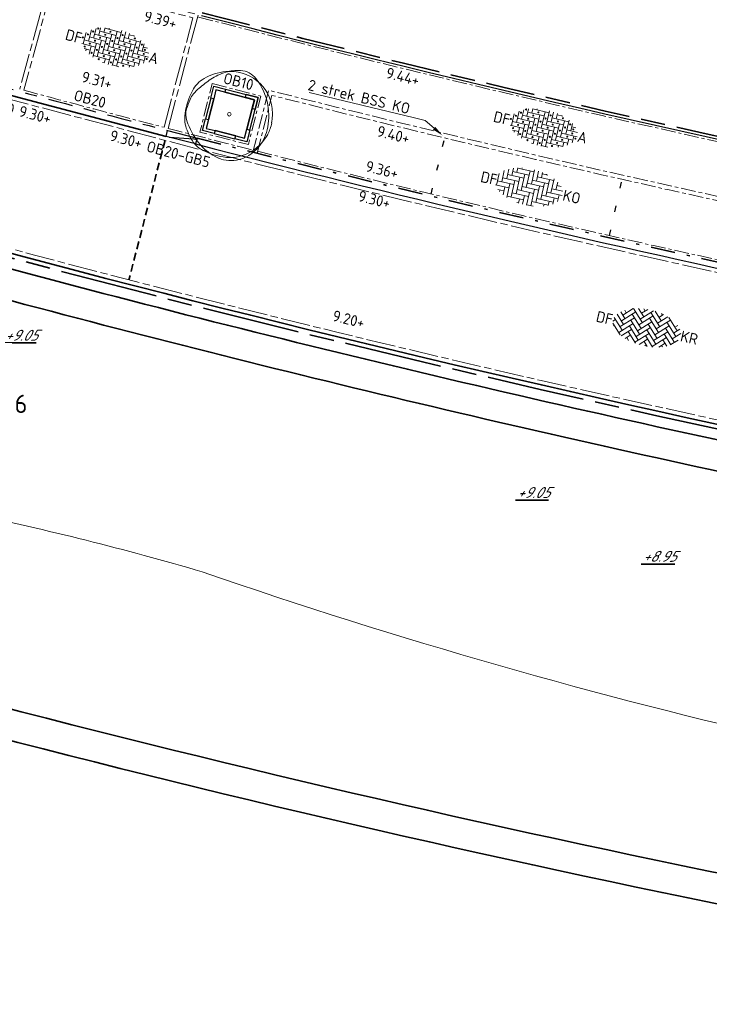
# Model space of a CAD drawing. Header units: metres. Extents: x 167072 to 168585, y 462393 to 462997.
# Tile 5 of 95: x 167543 to 167565, y 462534 to 462566. Entities that reach past the tile are written whole.
import ezdxf
from ezdxf import colors
from ezdxf.entities.mleader import LeaderData, LeaderLine
from ezdxf.enums import TextEntityAlignment as Align
from ezdxf.math import Vec2, Vec3

# ---------------------------------------------------------------- set-up
doc = ezdxf.new("R2010")
doc.units = ezdxf.units.M
doc.header["$LTSCALE"] = 0.2
for name, pattern in [('ACAD_ISO04W100', [30, 24, -3, 0, -3]), ('ACAD_ISO08W100', [36, 24, -3, 6, -3]), ('HIDDEN', [9.525, 6.35, -3.175]), ('VH-GELEIDEBAND_50X200', [8, 4, -2, 0, -2]), ('VH-OPSLUITBAND', [10, 4, -2, 2, -2]), ('VH-OPSLUITBAND_100X200', [16, 8, -2, 4, -2]), ('VH-OPSLUITBAND_150X250', [24, 16, -2, 4, -2]), ('VW-1-3_STREEP', [4, 1, -3])]:
    doc.linetypes.add(name, pattern=pattern)
doc.layers.get('0').update_dxf_attribs({"lineweight": 25})
for name, color, linetype, lineweight in [('B-RO-OG-HOOGTEPUNT-BOMEN-T18', 253, 'Continuous', 35), ('B-WE-VH-VERHARDING_HALFVERHARDING-G', 252, 'Continuous', 18), ('N-WE-GR-BOOM_3e_grootte-S', 252, 'Continuous', 9), ('N-WE-GR-HAAG-G', 251, 'GR-HAAG1', 35), ('N-WE-IE-MEUBILAIR_WATERWEGMEUBILAIR_VLONDER-T', 4, 'Continuous', 35), ('N-WE-VH-KANTOPSLUITING-T18', 10, 'Continuous', 18), ('N-WE-VH-KANTOPSLUITING_GELEIDEBAND_50X200-G', 20, 'VH-GELEIDEBAND_50X200', 35), ('N-WE-VH-KANTOPSLUITING_OPSLUITBAND_100X200-G', 150, 'VH-OPSLUITBAND_100X200', 35), ('N-WE-VH-KANTOPSLUITING_OPSLUITBAND_100X200_HOEKSTUK-S', 150, 'Continuous', 25), ('N-WE-VH-KANTOPSLUITING_OPSLUITBAND_150X250-G', 150, 'VH-OPSLUITBAND_150X250', 35), ('N-WE-VH-KANTOPSLUITING_OPSLUITBAND_200X200-G', 150, 'VH-OPSLUITBAND', 25), ('N-WE-VH-KANTOPSLUITING_VERLOOPBAND-S', 2, 'Continuous', 25), ('N-WE-VH-KANTOPSLUITING_VOORKANTBAND_GB_50x200-G', 3, 'Continuous', 25), ('N-WE-VH-KANTOPSLUITING_VOORKANTBAND_OB_100x200-G', 2, 'Continuous', 25), ('N-WE-VH-KANTOPSLUITING_VOORKANTBAND_OB_150x250-G', 3, 'Continuous', 35), ('N-WE-VH-KANTOPSLUITING_VOORKANTBAND_OB_200x200-G', 3, 'Continuous', 35), ('N-WE-VH-KANTVERHARDING-T18', 10, 'Continuous', 18), ('N-WE-VH-KANTVERHARDING-verloopbanden-T18', 10, 'Continuous', 18), ('N-WE-VH-KANTVERHARDING_BSS_KO_DUBBELE_STREKLAAG-G', 10, 'ACAD_ISO08W100', 13), ('N-WE-VH-KANTVERHARDING_BSS_LANGS_BAND_DUBBELE_STREKLAAG-G', 10, 'ACAD_ISO08W100', 18), ('N-WE-VH-KANTVERHARDING_SBS_A_ENKELE_STREKLAAG-G', 10, 'ACAD_ISO04W100', 13), ('N-WE-VH-VERHARDING_BETONSTRAATSTEEN-S', 11, 'Continuous', 13), ('N-WE-VH-VERHARDING_KNIPLIJN-G', 251, 'HIDDEN', 35), ('N-WE-VH-VERHARDING_STRAATBAKSTEEN-S', 11, 'Continuous', 13), ('TB63_BOOM', 252, 'Continuous', 9), ('X-XX-AL-HOOGTELABEL-T25', 1, 'Continuous', 25)]:
    doc.layers.add(name, color=color, linetype=linetype, lineweight=lineweight)
doc.layers.add('N-WE-VH-VERHARDING_BETONSTRAATSTEEN_DIKFORMAAT-vakmarkering', color=252, linetype='VW-1-3_STREEP')
doc.styles.add('NLCS-ISO', font='NLCS-ISO.ttf')
doc.styles.add('NLCS-ISO-M200-T18', font='NLCS-ISO.ttf', dxfattribs={"height": 0.36})
doc.styles.add('ROMANS2-cur', font='NLCS-ISO.ttf', dxfattribs={"oblique": 20})
doc.linetypes.add('GR-HAAG1', pattern='A,6,[176,NLCS.SHX,S=0.125,R=0,X=0,Y=0],-2', length=8)

# ---------------------------------------------------------------- blocks, each defined once
blk = doc.blocks.new('SVH-VERLOOPBAND_GELEIDEBAND 50 200X200 HD_OPSLUITBAND 200X200 HD_L1000_LINKS-MM')
at = {"linetype": 'Continuous'}
blk.add_lwpolyline([(-1000, 200), (0, 200), (0, 0), (-1000, 0)], close=True, dxfattribs=at)
blk.add_lwpolyline([(-900, 0), (-100, 150), (0, 150)], dxfattribs=at)
blk = doc.blocks.new('SVH-BSS_DIKFORMAAT_ELLEBOOG-SO')
at = {"ltscale": 0.1}
for p, q in [((-3.45, 1.9), (-3.45, 0)), ((-2.76, 2.3), (-2.76, 0.69)), ((-2.07, 2.59), (-2.07, 1.38)), ((-2.07, 2.07), (0.69, 2.07)), ((-1.38, 2.8), (-1.38, 2.07)), ((-1.38, 2.76), (1.38, 2.76)), ((-0.69, 2.95), (-0.69, 2.76)), ((0, 2.07), (0, -0.69)), ((0.69, 2.76), (0.69, 0)), ((1.38, 3.09), (1.38, 0.69)), ((2.07, 3.05), (2.07, 1.38)), ((2.07, 2.07), (4.83, 2.07)), ((2.76, 2.97), (2.76, 2.07)), ((2.76, 2.76), (3.71, 2.76)), ((3.45, 2.83), (3.45, 2.76)), ((4.14, 2.07), (4.14, -0.69)), ((4.83, 2.36), (4.83, 0)), ((5.52, 1.97), (5.52, 0.69)), ((-4.14, 1.26), (-4.14, -0.69)), ((-4.14, 0), (-1.38, 0)), ((-3.45, 0.69), (-0.69, 0.69)), ((-2.76, 1.38), (0, 1.38)), ((-1.38, 0.69), (-1.38, -2.07)), ((-0.69, 1.38), (-0.69, -1.38)), ((0, 0), (2.76, 0)), ((0.69, 0.69), (3.45, 0.69)), ((1.38, 1.38), (4.14, 1.38)), ((2.76, 0.69), (2.76, -2.07)), ((3.45, 1.38), (3.45, -1.38)), ((4.14, 0), (6.74, 0)), ((4.83, 0.69), (6.65, 0.69)), ((5.52, 1.38), (6.22, 1.38)), ((6.21, 1.39), (6.21, 1.38)), ((-4.35, -0.69), (-2.07, -0.69)), ((-3.79, -1.38), (-2.76, -1.38)), ((-3.45, -1.38), (-3.45, -1.65)), ((-2.76, -0.69), (-2.76, -2.05)), ((-2.07, 0), (-2.07, -2.34)), ((-1.38, -1.38), (1.38, -1.38)), ((-0.69, -0.69), (2.07, -0.69)), ((0.69, -1.38), (0.69, -2.84)), ((1.38, -0.69), (1.38, -2.84)), ((2.07, 0), (2.07, -2.76)), ((2.76, -1.38), (5.52, -1.38)), ((3.45, -0.69), (6.21, -0.69)), ((4.83, -1.38), (4.83, -2.11)), ((5.52, -0.69), (5.52, -1.73)), ((6.21, 0), (6.21, -1.14)), ((-2.07, -2.07), (0.69, -2.07)), ((-0.28, -2.76), (0, -2.76)), ((0, -2.07), (0, -2.79)), ((1.38, -2.76), (2.46, -2.76)), ((2.07, -2.07), (4.83, -2.07)), ((4.14, -2.07), (4.14, -2.38))]:
    blk.add_line(p, q, dxfattribs=at)
at = {"style": 'NLCS-ISO'}
blk.add_attdef('FORMAAT', text='', height=1.8, dxfattribs=at).set_placement((-4.24, 0.12), align=Align.MIDDLE_RIGHT)
blk.add_attdef('KLEUR', text='', height=1.8, dxfattribs=at).set_placement((6.84, 0.12), align=Align.MIDDLE_LEFT)
at = {"style": 'NLCS-ISO', "flags": 1}
blk.add_attdef('FUNCTIE', text='', height=1.8, dxfattribs=at).set_placement((0.12, -3.58), align=Align.MIDDLE_CENTER)
blk = doc.blocks.new('SVH-BSS_DIKFORMAAT_KEPER-SO')
at = {"ltscale": 0.1}
for p, q in [((-4.31, 1.14), (-2.9, 2.55)), ((-4.31, 0.16), (-2.36, 2.12)), ((-4.19, 2), (-3.83, 1.63)), ((-2.85, 1.63), (-0.9, -0.32)), ((-2.82, 2.58), (-0.9, 0.65)), ((-2.04, 2.77), (-0.9, 1.63)), ((-1.39, 2.12), (-0.54, 2.96)), ((-1.39, 1.14), (0.44, 2.96)), ((-1.39, 0.16), (0.56, 2.12)), ((-1.2, 2.91), (-0.9, 2.6)), ((0.08, 2.6), (2.03, 0.65)), ((0.08, 1.63), (2.03, -0.32)), ((0.71, 2.95), (2.03, 1.63)), ((1.54, 2.12), (2.17, 2.75)), ((1.54, 1.14), (2.94, 2.54)), ((1.54, 0.16), (3.49, 2.12)), ((1.82, 2.82), (2.03, 2.6)), ((3, 1.63), (4.96, -0.32)), ((3.13, 2.48), (4.96, 0.65)), ((-5.65, -0.19), (-5.29, 0.16)), ((-5.59, 0.46), (-3.83, -1.3)), ((-5.25, 1.1), (-3.83, -0.32)), ((-4.77, 1.6), (-3.83, 0.65)), ((-4.31, -0.81), (-2.36, 1.14)), ((-4.31, -1.79), (-2.36, 0.16)), ((-2.85, 0.65), (-0.9, -1.3)), ((-1.39, -0.81), (0.56, 1.14)), ((-1.39, -1.79), (0.56, 0.16)), ((0.08, 0.65), (2.03, -1.3)), ((1.54, -0.81), (3.49, 1.14)), ((1.54, -1.79), (3.49, 0.16)), ((3, 0.65), (4.96, -1.3)), ((4.47, 1.14), (4.85, 1.53)), ((4.47, 0.16), (5.32, 1.02)), ((4.47, -0.81), (5.62, 0.34)), ((-5.57, -0.54), (-4, -2.1)), ((-5.39, -0.91), (-5.29, -0.81)), ((-3.77, -2.22), (-2.36, -0.81)), ((-2.85, -0.32), (-0.9, -2.27)), ((-2.85, -1.3), (-1.25, -2.9)), ((-1.39, -2.76), (0.56, -0.81)), ((0.08, -0.32), (2.03, -2.27)), ((0.08, -1.3), (1.63, -2.85)), ((1.54, -2.76), (3.49, -0.81)), ((3, -0.32), (4.49, -1.81)), ((3, -1.3), (3.87, -2.17)), ((4.47, -1.79), (5.44, -0.81)), ((-3.07, -2.5), (-2.36, -1.79)), ((-2.85, -2.27), (-2.44, -2.68)), ((-0.6, -2.96), (0.56, -1.79)), ((0.08, -2.27), (0.75, -2.95)), ((0.36, -2.97), (0.56, -2.76)), ((2.65, -2.63), (3.49, -1.79)), ((3, -2.27), (3.19, -2.46))]:
    blk.add_line(p, q, dxfattribs=at)
at = {"style": 'NLCS-ISO'}
blk.add_attdef('FORMAAT', text='', height=1.8, dxfattribs=at).set_placement((-5.75, 0), align=Align.MIDDLE_RIGHT)
blk.add_attdef('KLEUR', text='', height=1.8, dxfattribs=at).set_placement((5.72, 0), align=Align.MIDDLE_LEFT)
at = {"style": 'NLCS-ISO', "flags": 1}
blk.add_attdef('FUNCTIE', text='', height=1.8, dxfattribs=at).set_placement((0.12, -3.58), align=Align.MIDDLE_CENTER)
blk = doc.blocks.new('SVH-SBS_DIKFORMAAT_ELLEBOOG-SO')
at = {"ltscale": 0.1}
for p, q in [((-3.45, 1.9), (-3.45, 0)), ((-2.76, 2.3), (-2.76, 0.69)), ((-2.07, 2.59), (-2.07, 1.38)), ((-2.07, 2.07), (0.69, 2.07)), ((-1.38, 2.8), (-1.38, 2.07)), ((-1.38, 2.76), (1.38, 2.76)), ((-0.69, 2.95), (-0.69, 2.76)), ((0, 2.07), (0, -0.69)), ((0.69, 2.76), (0.69, 0)), ((1.38, 3.09), (1.38, 0.69)), ((2.07, 3.05), (2.07, 1.38)), ((2.07, 2.07), (4.83, 2.07)), ((2.76, 2.97), (2.76, 2.07)), ((2.76, 2.76), (3.71, 2.76)), ((3.45, 2.83), (3.45, 2.76)), ((4.14, 2.07), (4.14, -0.69)), ((4.83, 2.36), (4.83, 0)), ((5.52, 1.97), (5.52, 0.69)), ((-4.14, 1.26), (-4.14, -0.69)), ((-4.14, 0), (-1.38, 0)), ((-3.45, 0.69), (-0.69, 0.69)), ((-2.76, 1.38), (0, 1.38)), ((-1.38, 0.69), (-1.38, -2.07)), ((-0.69, 1.38), (-0.69, -1.38)), ((0, 0), (2.76, 0)), ((0.69, 0.69), (3.45, 0.69)), ((1.38, 1.38), (4.14, 1.38)), ((2.76, 0.69), (2.76, -2.07)), ((3.45, 1.38), (3.45, -1.38)), ((4.14, 0), (6.74, 0)), ((4.83, 0.69), (6.65, 0.69)), ((5.52, 1.38), (6.22, 1.38)), ((6.21, 1.39), (6.21, 1.38)), ((-4.35, -0.69), (-2.07, -0.69)), ((-3.79, -1.38), (-2.76, -1.38)), ((-3.45, -1.38), (-3.45, -1.65)), ((-2.76, -0.69), (-2.76, -2.05)), ((-2.07, 0), (-2.07, -2.34)), ((-1.38, -1.38), (1.38, -1.38)), ((-0.69, -0.69), (2.07, -0.69)), ((0.69, -1.38), (0.69, -2.84)), ((1.38, -0.69), (1.38, -2.84)), ((2.07, 0), (2.07, -2.76)), ((2.76, -1.38), (5.52, -1.38)), ((3.45, -0.69), (6.21, -0.69)), ((4.83, -1.38), (4.83, -2.11)), ((5.52, -0.69), (5.52, -1.73)), ((6.21, 0), (6.21, -1.14)), ((-2.07, -2.07), (0.69, -2.07)), ((-0.28, -2.76), (0, -2.76)), ((0, -2.07), (0, -2.79)), ((1.38, -2.76), (2.46, -2.76)), ((2.07, -2.07), (4.83, -2.07)), ((4.14, -2.07), (4.14, -2.38))]:
    blk.add_line(p, q, dxfattribs=at)
for centre in [(-3.1, 1.72), (-2.42, 2.41), (-1.04, 1.72), (-0.35, 2.41), (1.03, 1.72), (1.72, 2.41), (3.11, 1.72), (3.79, 2.41), (5.18, 1.72), (-4.48, 0.34), (-3.79, 1.03), (-2.42, 0.34), (-1.73, 1.03), (-0.35, 0.34), (0.34, 1.03), (1.72, 0.34), (2.41, 1.03), (3.79, 0.34), (4.49, 1.03), (5.86, 1.03), (5.86, 0.34), (-3.79, -1.04), (-3.1, -0.35), (-1.73, -1.04), (-1.04, -0.35), (0.34, -1.04), (1.03, -0.35), (2.41, -1.04), (3.11, -0.35), (4.49, -1.04), (5.18, -0.35), (6.55, -0.35), (-2.42, -1.73), (-1.04, -2.42), (-0.35, -1.73), (1.03, -2.42), (1.72, -1.73), (3.11, -2.42), (3.79, -1.73)]:
    blk.add_circle(centre, 0.0881, dxfattribs=at)
at = {"style": 'NLCS-ISO'}
blk.add_attdef('FORMAAT', text='', height=1.8, dxfattribs=at).set_placement((-4.59, 0.12), align=Align.MIDDLE_RIGHT)
blk.add_attdef('KLEUR', text='', height=1.8, dxfattribs=at).set_placement((6.84, 0.12), align=Align.MIDDLE_LEFT)
at = {"style": 'NLCS-ISO', "flags": 1}
blk.add_attdef('FUNCTIE', text='', height=1.8, dxfattribs=at).set_placement((0.12, -3.58), align=Align.MIDDLE_CENTER)
blk = doc.blocks.new('SB-BOOM19')
at = {"layer": 'TB63_BOOM', "linetype": 'Continuous'}
blk.add_circle((0, 0), 0.02, dxfattribs=at)
for centre, radius, start, end in [((0.02, -0.123), 0.591, 95.7743, 119.9478), ((0.121, -0.09), 0.571, 106.3689, 124.4478), ((0.095, 0), 0.478, 86.5891, 106.3683), ((0.008, -0.004), 0.472, 51.5393, 95.7734), ((0.11, 0.247), 0.23, 38.2099, 86.5855), ((-0.108, 0.1), 0.334, 119.9475, 152.2845), ((0.693, -0.923), 1.582, 124.4458, 130.3031), ((-0.22, -0.012), 0.65, 9.9831, 38.21), ((0.024, 0.015), 0.447, 6.0223, 51.5393), ((0.256, -0.091), 0.745, 152.2851, 172.4004), ((-0.161, 0.037), 0.295, 141.2444, 154.9906), ((-0.037, -0.063), 0.454, 130.3005, 141.2454), ((0.224, -0.143), 0.719, 154.9924, 163.7785), ((-0.115, -0.042), 0.372, 172.3996, 201.0285), ((-0.26, -0.002), 0.215, 163.7797, 199.3828), ((-0.293, -0.025), 0.724, 358.8883, 9.9834), ((-0.103, 0.002), 0.574, 350.2301, 6.0232), ((0.36, 0.216), 0.873, 199.3819, 216.8466), ((-0.205, -0.027), 0.636, 347.0493, 358.8877), ((0.066, -0.027), 0.403, 331.3474, 350.2303), ((0.153, 0.061), 0.659, 201.0235, 207.8216), ((-0.027, -0.068), 0.453, 316.7622, 347.0499), ((0.017, -0.011), 0.505, 207.8204, 215.5805), ((-0.157, -0.135), 0.291, 215.5851, 243.3801), ((0.095, 0.018), 0.542, 216.8467, 247.0462), ((-0.019, 0.019), 0.5, 296.8801, 331.348), ((0.067, 0.312), 0.791, 243.3844, 260.1468), ((0.008, -0.032), 0.442, 260.1457, 296.8807), ((-0.004, -0.089), 0.422, 285.3686, 316.7631), ((0.017, -0.167), 0.341, 247.0472, 285.3699)]:
    blk.add_arc(centre, radius, start, end, dxfattribs=at)
blk = doc.blocks.new('BOOM RODOR')
at = {"layer": 'TB63_BOOM', "xscale": 3, "yscale": 3}
blk.add_blockref('SB-BOOM19', (0, 0), dxfattribs=at)
blk = doc.blocks.new('*U546')
blk.add_lwpolyline([(0, 100), (300, 100), (300, 400), (400, 400), (400, 0), (0, 0)], close=True)
at = {"flags": 5}
blk.add_attdef('BPNR', (556, 250), '', height=400, dxfattribs=at)

msp = doc.modelspace()

# ---------------------------------------------------------------- linework, layer by layer
at = {"layer": 'B-WE-VH-VERHARDING_HALFVERHARDING-G'}
msp.add_lwpolyline([(167508.167, 462555.827, -0.015769), (167519.815, 462552.881, 0.041696), (167527.65, 462551.772, -0.015362), (167533.446, 462551.24, 0.364939), (167536.684, 462553.35, -0.006936), (167536.904, 462554.044), (167538.63, 462553.363, 0.396377), (167540.995, 462550.001, -0.020845), (167548.656, 462548.088, 0.054735), (167588.237, 462539.077)], format="xyb", dxfattribs=at)
at = {"layer": 'N-WE-GR-HAAG-G'}
msp.add_lwpolyline([(167586.537, 462547.665, -0.00844), (167569.833, 462550.838), (167569.965, 462551.474, -0.014859), (167540.893, 462558.414, 0.010586), (167540.376, 462557.518), (167541.125, 462557.315, 0.014109), (167568.783, 462550.699), (167568.651, 462550.063, 0.009431), (167587.352, 462546.51), (167587.463, 462547.151, 0.002419), (167592.275, 462546.354), (167586.472, 462539.293), (167587.65, 462539.15), (167594.156, 462547.068, -0.003782), (167586.647, 462548.305), (167586.537, 462547.665)], format="xyb", dxfattribs=at)
msp.add_lwpolyline([(167585.123, 462537.65), (167582.94, 462534.993, -0.029321), (167529.491, 462547.121, 0.015189), (167511.479, 462551.747), (167511.74, 462553.156), (167510.766, 462553.39), (167510.32, 462550.981, -0.015978), (167529.213, 462546.161, 0.02963), (167583.346, 462533.912), (167586.294, 462537.501)], format="xyb", close=True, dxfattribs=at)
at = {"layer": 'N-WE-VH-KANTOPSLUITING_GELEIDEBAND_50X200-G', "flags": 128}
msp.add_lwpolyline([(167548.488, 462562.307, 0.020113), (167587.592, 462553.927, 0.020113)], format="xyb", dxfattribs=at)
at = {"layer": 'N-WE-VH-KANTOPSLUITING_OPSLUITBAND_100X200-G', "flags": 128}
msp.add_lwpolyline([(167548.657, 462566.414, 0.027553), (167601.92, 462555.73), (167621.015, 462578.969), (167622.048, 462580.226), (167642.295, 462604.867), (167599.322, 462618.96), (167568.316, 462622.434), (167565.422, 462621.796)], format="xyb", dxfattribs=at)
for points in [[(167549.031, 462563.593), (167548.858, 462562.915)], [(167549.396, 462563.809), (167550.074, 462563.636)], [(167550.117, 462562.593), (167550.291, 462563.271)], [(167549.074, 462562.55), (167549.752, 462562.376)]]:
    msp.add_lwpolyline(points, dxfattribs=at)
at = {"layer": 'N-WE-VH-KANTOPSLUITING_OPSLUITBAND_100X200-G'}
msp.add_lwpolyline([(167550.291, 462563.271), (167550.365, 462563.562), (167550.074, 462563.636)], dxfattribs=at)
at = {"layer": 'N-WE-VH-KANTOPSLUITING_OPSLUITBAND_150X250-G', "flags": 128}
msp.add_lwpolyline([(167512.782, 462569.149, 0.149858), (167519.241, 462564.94), (167533.172, 462560.931, 0.031204), (167594.369, 462547.389, -0.580296), (167595.512, 462544.387)], format="xyb", dxfattribs=at)
at = {"layer": 'N-WE-VH-KANTOPSLUITING_OPSLUITBAND_200X200-G', "flags": 128}
msp.add_lwpolyline([(167541.688, 462564.104, 0.000503), (167542.653, 462563.842, 0.00253), (167547.519, 462562.556)], format="xyb", dxfattribs=at)
at = {"layer": 'N-WE-VH-KANTOPSLUITING_VOORKANTBAND_GB_50x200-G', "flags": 128}
msp.add_lwpolyline([(167548.438, 462562.113, 0.020096), (167587.558, 462553.729, 0.020646)], format="xyb", dxfattribs=at)
at = {"layer": 'N-WE-VH-KANTOPSLUITING_VOORKANTBAND_OB_100x200-G', "flags": 128}
msp.add_lwpolyline([(167565.434, 462621.901), (167568.311, 462622.535), (167599.344, 462619.059), (167642.465, 462604.917), (167601.961, 462555.623, -0.027579), (167548.636, 462566.316, -0.027579)], format="xyb", dxfattribs=at)
for points in [[(167549.421, 462563.906), (167550.099, 462563.733)], [(167548.934, 462563.618), (167548.761, 462562.94)], [(167550.214, 462562.568), (167550.388, 462563.246)], [(167549.049, 462562.453), (167549.728, 462562.28)]]:
    msp.add_lwpolyline(points, dxfattribs=at)
at = {"layer": 'N-WE-VH-KANTOPSLUITING_VOORKANTBAND_OB_100x200-G'}
msp.add_lwpolyline([(167550.388, 462563.246), (167550.487, 462563.634), (167550.099, 462563.733)], dxfattribs=at)
at = {"layer": 'N-WE-VH-KANTOPSLUITING_VOORKANTBAND_OB_150x250-G', "flags": 128}
msp.add_lwpolyline([(167512.901, 462569.241, 0.149753), (167519.282, 462565.084), (167533.214, 462561.075, 0.031204), (167594.392, 462547.537, -0.580296), (167595.628, 462544.292)], format="xyb", dxfattribs=at)
at = {"layer": 'N-WE-VH-KANTOPSLUITING_VOORKANTBAND_OB_200x200-G', "flags": 128}
msp.add_lwpolyline([(167541.636, 462563.912), (167542.601, 462563.65), (167547.469, 462562.362)], dxfattribs=at)
at = {"layer": 'N-WE-VH-KANTVERHARDING_BSS_KO_DUBBELE_STREKLAAG-G', "linetype": 'ACAD_ISO08W100', "ltscale": 0.1, "flags": 128}
msp.add_lwpolyline([(167550.318, 462561.84), (167550.832, 462563.876, 0.0181), (167585.876, 462556.358), (167585.51, 462554.29), (167585.372, 462554.315), (167585.714, 462556.245, -0.017959), (167550.934, 462563.706), (167550.454, 462561.806)], format="xyb", close=True, dxfattribs=at)
at = {"layer": 'N-WE-VH-KANTVERHARDING_BSS_LANGS_BAND_DUBBELE_STREKLAAG-G', "ltscale": 0.2, "flags": 128}
msp.add_lwpolyline([(167512.403, 462570.114, 0.169479), (167519.321, 462565.218), (167533.252, 462561.21, 0.027268), (167586.617, 462548.96), (167587.397, 462553.615, -0.020026), (167548.403, 462561.977), (167541.815, 462563.717, -0.003786), (167534.558, 462565.746), (167520.626, 462569.754, -0.386107), (167514.873, 462579.06), (167518.926, 462600.931), (167514.285, 462601.792), (167510.232, 462579.92, 0.203323), (167512.403, 462570.114, 0.203323)], format="xyb", dxfattribs=at)
for points in [[(167547.537, 462562.624), (167548.519, 462566.347), (167543.68, 462567.625), (167542.672, 462563.91)], [(167547.402, 462562.659), (167548.348, 462566.247), (167543.779, 462567.455), (167542.807, 462563.873)]]:
    msp.add_lwpolyline(points, dxfattribs=at)
at = {"layer": 'N-WE-VH-KANTVERHARDING_SBS_A_ENKELE_STREKLAAG-G', "ltscale": 0.1, "flags": 128}
for points in [[(167602.43, 462552.996), (167650.826, 462611.895, 0.382922), (167650.166, 462614.18), (167643.728, 462606.344), (167599.718, 462620.778), (167573.638, 462623.699), (167568.218, 462624.306), (167565.712, 462623.754), (167565.515, 462621.99), (167568.307, 462622.606), (167599.359, 462619.127), (167642.584, 462604.952), (167601.99, 462555.548, -0.02766), (167548.502, 462566.279, 0.02766)], [(167542.807, 462563.873, 0.00239), (167547.402, 462562.659)], [(167547.537, 462562.624, 0.001452), (167550.335, 462561.908, 0.001452)], [(167550.471, 462561.874, 0.017959), (167585.385, 462554.384)]]:
    msp.add_lwpolyline(points, format="xyb", dxfattribs=at)
msp.add_lwpolyline([(167548.983, 462564.09), (167550.572, 462563.684), (167550.166, 462562.095), (167548.577, 462562.502)], close=True, dxfattribs=at)
at = {"layer": 'N-WE-VH-VERHARDING_BETONSTRAATSTEEN_DIKFORMAAT-vakmarkering'}
for points in [[(167556.16, 462560.473), (167556.601, 462562.311)], [(167562.002, 462559.109), (167562.421, 462560.952)]]:
    msp.add_lwpolyline(points, dxfattribs=at)
at = {"layer": 'N-WE-VH-VERHARDING_KNIPLIJN-G', "ltscale": 0.2}
msp.add_lwpolyline([(167547.436, 462562.233), (167546.251, 462557.658)], dxfattribs=at)

# ---------------------------------------------------------------- block references
at = {"layer": 'N-WE-GR-BOOM_3e_grootte-S'}
msp.add_blockref('BOOM RODOR', (167549.542, 462563.09), dxfattribs=at)
at = {"layer": 'N-WE-VH-KANTOPSLUITING_OPSLUITBAND_100X200_HOEKSTUK-S', "xscale": 0.001, "yscale": 0.001, "zscale": 0.001}
for p, rotation in [((167549.421, 462563.906), 165.6587228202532), ((167550.388, 462563.246), 75.65872282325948), ((167548.761, 462562.94), 255.6587228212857), ((167549.728, 462562.28), 345.6587228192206)]:
    msp.add_blockref('*U546', p, dxfattribs=dict(at, rotation=rotation))
at = {"layer": 'N-WE-VH-KANTOPSLUITING_VERLOOPBAND-S', "lineweight": 25, "xscale": 0.0009998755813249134, "yscale": 0.0009998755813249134, "zscale": 0.0009998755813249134, "rotation": 345.5421512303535}
msp.add_blockref('SVH-VERLOOPBAND_GELEIDEBAND 50 200X200 HD_OPSLUITBAND 200X200 HD_L1000_LINKS-MM', (167548.438, 462562.113), dxfattribs=at)
at = {"layer": 'N-WE-VH-VERHARDING_BETONSTRAATSTEEN-S'}
for name, p, xscale, yscale, zscale, rotation, values in [('SVH-BSS_DIKFORMAAT_ELLEBOOG-SO', (167559.142, 462560.72), 0.2000000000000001, 0.2000000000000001, 0.2000000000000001, 347.2980064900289, {'FORMAAT': 'DF', 'KLEUR': 'KO'}), ('SVH-BSS_DIKFORMAAT_KEPER-SO', (167563.226, 462556.087), 0.2000000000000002, 0.2000000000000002, 0.2000000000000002, 346.8921088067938, {'FORMAAT': 'DF', 'KLEUR': 'KR'})]:
    msp.add_blockref(name, p, dxfattribs=dict(at, xscale=xscale, yscale=yscale, zscale=zscale, rotation=rotation)).add_auto_attribs(values)
at = {"layer": 'N-WE-VH-VERHARDING_STRAATBAKSTEEN-S'}
for p, xscale, yscale, zscale, rotation in [((167545.588, 462565.307), 0.1999999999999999, 0.1999999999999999, 0.1999999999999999, 344.8554945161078), ((167559.627, 462562.661), 0.2, 0.2, 0.2, 346.5994873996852)]:
    msp.add_blockref('SVH-SBS_DIKFORMAAT_ELLEBOOG-SO', p, dxfattribs=dict(at, xscale=xscale, yscale=yscale, zscale=zscale, rotation=rotation)).add_auto_attribs({'FORMAAT': 'DF', 'KLEUR': 'A'})

# ---------------------------------------------------------------- texts
at = {"layer": 'B-RO-OG-HOOGTEPUNT-BOMEN-T18', "style": 'ROMANS2-cur', "oblique": 30}
for s, p in [('%%u+9.05', (167542.715, 462555.843)), ('%%u+9.05', (167559.505, 462550.688)), ('%%u+8.95', (167563.636, 462548.596))]:
    msp.add_text(s, height=0.36, dxfattribs=at).set_placement(p, align=Align.MIDDLE_CENTER)
at = {"layer": 'N-WE-IE-MEUBILAIR_WATERWEGMEUBILAIR_VLONDER-T', "style": 'NLCS-ISO-M200-T18'}
msp.add_text('Vlonder 6', height=0.6, dxfattribs=at).set_placement((167539.399, 462553.294))
at = {"layer": 'N-WE-VH-KANTOPSLUITING-T18', "char_height": 0.36, "attachment_point": 1, "style": 'NLCS-ISO-M200-T18'}
for s, insert, rotation in [('OB10', (167549.406, 462564.458), 345.6587), ('OB20', (167544.509, 462563.898), 345.1904)]:
    msp.add_mtext(s, dxfattribs=dict(at, insert=insert, rotation=rotation))
at = {"layer": 'N-WE-VH-KANTVERHARDING-verloopbanden-T18', "char_height": 0.36, "attachment_point": 1, "rotation": 345.2078, "style": 'NLCS-ISO-M200-T18'}
for s, insert in [('\\pxt6;TB18-OB20', (167540.325, 462563.992)), ('\\pxt6;OB20-GB5', (167546.892, 462562.221))]:
    msp.add_mtext_dynamic_manual_height_columns(s, width=2.38555, gutter_width=1.8, heights=[0], dxfattribs=dict(at, insert=insert))
at = {"layer": 'X-XX-AL-HOOGTELABEL-T25', "style": 'NLCS-ISO'}
for s, rotation, p in [('9.39+', 345.256, (167546.716, 462566.149)), ('9.44+', 345.8152, (167554.65, 462564.283)), ('9.31+', 345.256, (167544.67, 462564.156)), ('9.30+', 345.256, (167542.616, 462563.031)), ('9.40+', 345.8152, (167554.355, 462562.373)), ('9.30+', 345.256, (167545.598, 462562.228)), ('9.36+', 345.8152, (167553.979, 462561.224)), ('9.30+', 345.8152, (167553.738, 462560.248)), ('9.20+', 345.8152, (167552.897, 462556.324))]:
    msp.add_text(s, height=0.36, rotation=rotation, dxfattribs=at).set_placement(p)

# ---------------------------------------------------------------- leaders
at = {"layer": 'N-WE-VH-KANTVERHARDING-T18'}
ml = msp.add_multileader_mtext('Standard', dxfattribs=at)
ml.set_content('2 strek BSS KO', color=256, style='NLCS-ISO-M200-T18')
ml.set_leader_properties(color=256, linetype='ByLayer', lineweight=-1)
ml.build(insert=Vec2(0, 0))
ml.multileader.update_dxf_attribs({"text_left_attachment_type": 5, "text_right_attachment_type": 5, "dogleg_length": 0.36, "arrow_head_size": 0.36})
ctx = ml.context
ctx.base_point, ctx.char_height, ctx.arrow_head_size, ctx.landing_gap_size, ctx.plane_origin, ctx.plane_x_axis, ctx.plane_y_axis = Vec3(167551.903, 462563.857), 0.36, 0.36, 0.18, Vec3(167556.752, 462562.692), Vec3(0.972295, -0.233756), Vec3(0.233756, 0.972295)
ctx.left_attachment, ctx.right_attachment = 5, 5
notes = []
notes.append((ctx, [(1, (1, 1, 0), (167555.963, 462562.881), (-0.972295, 0.233756), 0.36, [(0, [(167556.526, 462562.396)], 0, [])])]))
ctx.mtext.insert, ctx.mtext.text_direction, ctx.mtext.rotation, ctx.mtext.flow_direction = Vec3(167552.179, 462564.235), Vec3(0.972295, -0.233756), 6.047247, 5
for ctx, leaders in notes:
    for number, flags, end, landing, length, lines in leaders:
        leader = LeaderData()
        leader.index, (leader.has_last_leader_line, leader.has_dogleg_vector, leader.attachment_direction) = number, flags
        leader.last_leader_point, leader.dogleg_vector, leader.dogleg_length = Vec3(end), Vec3(landing), length
        for number, points, colour, breaks in lines:
            line = LeaderLine()
            line.index, line.vertices, line.color, line.breaks = number, Vec3.list(points), colors.encode_raw_color(colour), breaks
            leader.lines.append(line)
        ctx.leaders.append(leader)

doc.saveas('drawing.dxf')
